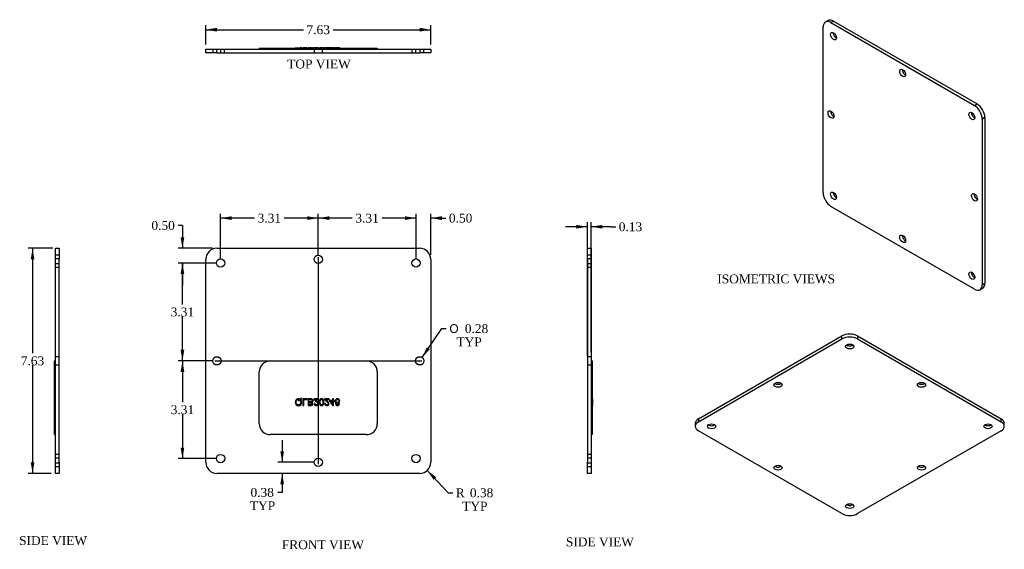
# Model space of a CAD drawing. Header units: inches. Extents: x 0.8 to 34.2, y 4.7 to 22.6.
import ezdxf
from ezdxf.enums import TextEntityAlignment as Align
from ezdxf.lldxf.tags import DXFTag

# ---------------------------------------------------------------- set-up
doc = ezdxf.new("R2010")
doc.units = ezdxf.units.IN
doc.header["$MEASUREMENT"] = 0
for name, color, linetype in [('COM40528', 7, 'CONTINUOUS'), ('DEFAULT', 7, 'CONTINUOUS'), ('QLB20246', 7, 'CONTINUOUS')]:
    doc.layers.add(name, color=color, linetype=linetype)
doc.styles.add('SEACAD_SOLID_EDGE_ANSI1_SY', font='txt')
doc.styles.add('SEACAD_TIMES_NEW_ROMAN', font='times.ttf')
tags = doc.linetypes.add('CENTER2', pattern=[1.125, 0.75, -0.125, 0.125, -0.125]).pattern_tags.tags
tags[10:11] = [DXFTag(74, 4), DXFTag(75, 0), DXFTag(340, '0'), DXFTag(46, 0.0), DXFTag(50, 0.0), DXFTag(44, 0.0), DXFTag(45, 0.0)]
tags[8:9] = [DXFTag(74, 4), DXFTag(75, 0), DXFTag(340, '0'), DXFTag(46, 0.0), DXFTag(50, 0.0), DXFTag(44, 0.0), DXFTag(45, 0.0)]
tags[6:7] = [DXFTag(74, 4), DXFTag(75, 0), DXFTag(340, '0'), DXFTag(46, 0.0), DXFTag(50, 0.0), DXFTag(44, 0.0), DXFTag(45, 0.0)]
tags[4:5] = [DXFTag(74, 4), DXFTag(75, 0), DXFTag(340, '0'), DXFTag(46, 0.0), DXFTag(50, 0.0), DXFTag(44, 0.0), DXFTag(45, 0.0)]
tags = doc.linetypes.add('HIDDEN2', pattern=[0.1875, 0.125, -0.0625]).pattern_tags.tags
tags[6:7] = [DXFTag(74, 4), DXFTag(75, 0), DXFTag(340, '0'), DXFTag(46, 0.0), DXFTag(50, 0.0), DXFTag(44, 0.0), DXFTag(45, 0.0)]
tags[4:5] = [DXFTag(74, 4), DXFTag(75, 0), DXFTag(340, '0'), DXFTag(46, 0.0), DXFTag(50, 0.0), DXFTag(44, 0.0), DXFTag(45, 0.0)]

# ---------------------------------------------------------------- blocks, each defined once
blk = doc.blocks.new('SEANNOT_GROUP1')
at = {"layer": 'DEFAULT', "color": 136, "linetype": 'CENTER2'}
blk.add_line((10.907, 14.58), (10.907, 7.567), dxfattribs=at)
blk = doc.blocks.new('SEANNOT_GROUP2')
at = {"layer": 'DEFAULT', "color": 136, "linetype": 'CENTER2'}
blk.add_line((7.401, 11.073), (14.414, 11.073), dxfattribs=at)
blk = doc.blocks.new('GDIMGGROUP')
at = {"layer": 'DEFAULT', "linetype": 'Continuous'}
for points in [[(19.657, 15.678), (19.657, 15.553), (20.032, 15.615)], [(20.532, 15.678), (20.157, 15.615), (20.532, 15.553)]]:
    blk.add_hatch(color=136, dxfattribs=at).paths.add_polyline_path(points)
at = {"layer": 'DEFAULT', "color": 136, "linetype": 'Continuous'}
for p, q in [((20.032, 11.223), (20.032, 15.765)), ((20.157, 11.364), (20.157, 15.765)), ((20.032, 15.615), (19.282, 15.615)), ((20.835, 15.615), (20.157, 15.615)), ((20.835, 15.615), (20.985, 15.615))]:
    blk.add_line(p, q, dxfattribs=at)
at = {"layer": 'DEFAULT', "color": 136, "linetype": 'Continuous', "style": 'SEACAD_TIMES_NEW_ROMAN'}
blk.add_text('0.13', height=0.3, dxfattribs=at).set_placement((21.09, 15.765), align=Align.TOP_LEFT)
blk = doc.blocks.new('GDIMGGROUP1')
at = {"layer": 'DEFAULT', "linetype": 'Continuous'}
for points in [[(7.47, 22.352), (7.095, 22.289), (7.47, 22.227)], [(14.345, 22.352), (14.345, 22.227), (14.72, 22.289)]]:
    blk.add_hatch(color=136, dxfattribs=at).paths.add_polyline_path(points)
at = {"layer": 'DEFAULT', "color": 136, "linetype": 'Continuous'}
for p, q in [((7.095, 21.783), (7.095, 22.439)), ((14.72, 21.783), (14.72, 22.439)), ((7.095, 22.289), (10.404, 22.289)), ((11.41, 22.289), (14.72, 22.289))]:
    blk.add_line(p, q, dxfattribs=at)
at = {"layer": 'DEFAULT', "color": 136, "linetype": 'Continuous', "style": 'SEACAD_TIMES_NEW_ROMAN'}
blk.add_text('7.63', height=0.3, dxfattribs=at).set_placement((10.509, 22.439), align=Align.TOP_LEFT)
blk = doc.blocks.new('GDIMGGROUP2')
at = {"layer": 'DEFAULT', "linetype": 'Continuous'}
for points in [[(1.163, 14.511), (1.288, 14.511), (1.225, 14.886)], [(1.163, 7.636), (1.225, 7.261), (1.288, 7.636)]]:
    blk.add_hatch(color=136, dxfattribs=at).paths.add_polyline_path(points)
at = {"layer": 'DEFAULT', "color": 136, "linetype": 'Continuous'}
for p, q in [((1.915, 14.886), (1.075, 14.886)), ((1.225, 14.886), (1.225, 11.328)), ((1.225, 10.923), (1.225, 7.261)), ((1.852, 7.261), (1.075, 7.261))]:
    blk.add_line(p, q, dxfattribs=at)
at = {"layer": 'DEFAULT', "color": 136, "linetype": 'Continuous', "style": 'SEACAD_TIMES_NEW_ROMAN'}
blk.add_text('7.63', height=0.3, dxfattribs=at).set_placement((0.827, 11.223), align=Align.TOP_LEFT)
blk = doc.blocks.new('GDIMGGROUP3')
at = {"layer": 'DEFAULT', "linetype": 'Continuous'}
for points in [[(13.845, 15.97), (13.845, 15.845), (14.22, 15.907)], [(15.095, 15.97), (14.72, 15.907), (15.095, 15.845)]]:
    blk.add_hatch(color=136, dxfattribs=at).paths.add_polyline_path(points)
at = {"layer": 'DEFAULT', "color": 136, "linetype": 'Continuous'}
for p, q in [((14.22, 14.536), (14.22, 16.057)), ((14.72, 14.661), (14.72, 16.057)), ((14.22, 15.907), (13.47, 15.907)), ((15.08, 15.907), (14.72, 15.907)), ((15.08, 15.907), (15.23, 15.907))]:
    blk.add_line(p, q, dxfattribs=at)
at = {"layer": 'DEFAULT', "color": 136, "linetype": 'Continuous', "style": 'SEACAD_TIMES_NEW_ROMAN'}
blk.add_text('0.50', height=0.3, dxfattribs=at).set_placement((15.335, 16.057), align=Align.TOP_LEFT)
blk = doc.blocks.new('GDIMGGROUP4')
at = {"layer": 'DEFAULT', "linetype": 'Continuous'}
for points in [[(11.282, 15.97), (10.907, 15.907), (11.282, 15.845)], [(13.845, 15.97), (13.845, 15.845), (14.22, 15.907)]]:
    blk.add_hatch(color=136, dxfattribs=at).paths.add_polyline_path(points)
at = {"layer": 'DEFAULT', "color": 136, "linetype": 'Continuous'}
for p, q in [((10.907, 14.661), (10.907, 16.057)), ((14.22, 14.536), (14.22, 16.057)), ((12.06, 15.907), (10.907, 15.907)), ((14.22, 15.907), (13.067, 15.907))]:
    blk.add_line(p, q, dxfattribs=at)
at = {"layer": 'DEFAULT', "color": 136, "linetype": 'Continuous', "style": 'SEACAD_TIMES_NEW_ROMAN'}
blk.add_text('3.31', height=0.3, dxfattribs=at).set_placement((12.165, 16.057), align=Align.TOP_LEFT)
blk = doc.blocks.new('GDIMGGROUP5')
at = {"layer": 'DEFAULT', "linetype": 'Continuous'}
for points in [[(7.97, 15.97), (7.595, 15.907), (7.97, 15.845)], [(10.532, 15.97), (10.532, 15.845), (10.907, 15.907)]]:
    blk.add_hatch(color=136, dxfattribs=at).paths.add_polyline_path(points)
at = {"layer": 'DEFAULT', "color": 136, "linetype": 'Continuous'}
for p, q in [((7.595, 14.536), (7.595, 16.057)), ((10.907, 14.661), (10.907, 16.057)), ((8.748, 15.907), (7.595, 15.907)), ((10.907, 15.907), (9.754, 15.907))]:
    blk.add_line(p, q, dxfattribs=at)
at = {"layer": 'DEFAULT', "color": 136, "linetype": 'Continuous', "style": 'SEACAD_TIMES_NEW_ROMAN'}
blk.add_text('3.31', height=0.3, dxfattribs=at).set_placement((8.853, 16.057), align=Align.TOP_LEFT)
blk = doc.blocks.new('GDIMGGROUP6')
at = {"layer": 'DEFAULT', "linetype": 'Continuous'}
for points in [[(6.242, 15.261), (6.305, 14.886), (6.367, 15.261)], [(6.242, 14.011), (6.367, 14.011), (6.305, 14.386)]]:
    blk.add_hatch(color=136, dxfattribs=at).paths.add_polyline_path(points)
at = {"layer": 'DEFAULT', "color": 136, "linetype": 'Continuous'}
for p, q in [((6.305, 15.659), (6.155, 15.659)), ((6.305, 15.659), (6.305, 14.886)), ((7.32, 14.886), (6.155, 14.886)), ((7.445, 14.386), (6.155, 14.386)), ((6.305, 14.386), (6.305, 13.636))]:
    blk.add_line(p, q, dxfattribs=at)
at = {"layer": 'DEFAULT', "color": 136, "linetype": 'Continuous', "style": 'SEACAD_TIMES_NEW_ROMAN'}
blk.add_text('0.50', height=0.3, dxfattribs=at).set_placement((5.253, 15.809), align=Align.TOP_LEFT)
blk = doc.blocks.new('GDIMGGROUP7')
at = {"layer": 'DEFAULT', "linetype": 'Continuous'}
for points in [[(6.242, 14.011), (6.367, 14.011), (6.305, 14.386)], [(6.242, 11.448), (6.305, 11.073), (6.367, 11.448)]]:
    blk.add_hatch(color=136, dxfattribs=at).paths.add_polyline_path(points)
at = {"layer": 'DEFAULT', "color": 136, "linetype": 'Continuous'}
for p, q in [((7.445, 14.386), (6.155, 14.386)), ((6.305, 12.984), (6.305, 14.386)), ((6.305, 11.073), (6.305, 12.579)), ((7.32, 11.073), (6.155, 11.073))]:
    blk.add_line(p, q, dxfattribs=at)
at = {"layer": 'DEFAULT', "color": 136, "linetype": 'Continuous', "style": 'SEACAD_TIMES_NEW_ROMAN'}
blk.add_text('3.31', height=0.3, dxfattribs=at).set_placement((5.907, 12.879), align=Align.TOP_LEFT)
blk = doc.blocks.new('GDIMGGROUP8')
at = {"layer": 'DEFAULT', "linetype": 'Continuous'}
for points in [[(6.242, 10.698), (6.367, 10.698), (6.305, 11.073)], [(6.242, 8.136), (6.305, 7.761), (6.367, 8.136)]]:
    blk.add_hatch(color=136, dxfattribs=at).paths.add_polyline_path(points)
at = {"layer": 'DEFAULT', "color": 136, "linetype": 'Continuous'}
for p, q in [((7.32, 11.073), (6.155, 11.073)), ((6.305, 11.073), (6.305, 9.672)), ((6.305, 9.267), (6.305, 7.761)), ((7.445, 7.761), (6.155, 7.761))]:
    blk.add_line(p, q, dxfattribs=at)
at = {"layer": 'DEFAULT', "color": 136, "linetype": 'Continuous', "style": 'SEACAD_TIMES_NEW_ROMAN'}
blk.add_text('3.31', height=0.3, dxfattribs=at).set_placement((5.907, 9.567), align=Align.TOP_LEFT)
blk = doc.blocks.new('GDIMGGROUP9')
at = {"layer": 'DEFAULT', "linetype": 'Continuous'}
blk.add_hatch(color=136, dxfattribs=at).paths.add_polyline_path([(14.586, 11.533), (14.424, 11.189), (14.689, 11.462)])
at = {"layer": 'DEFAULT', "color": 136, "linetype": 'Continuous'}
for p, q in [((14.424, 11.189), (15.096, 12.165)), ((15.096, 12.165), (15.246, 12.165))]:
    blk.add_line(p, q, dxfattribs=at)
for s, style, p in [('O', 'SEACAD_SOLID_EDGE_ANSI1_SY', (15.351, 12.315)), ('0.28', 'SEACAD_TIMES_NEW_ROMAN', (15.874, 12.315)), ('TYP', 'SEACAD_TIMES_NEW_ROMAN', (15.591, 11.865))]:
    blk.add_text(s, height=0.3, dxfattribs=dict(at, style=style)).set_placement(p, align=Align.TOP_LEFT)
blk = doc.blocks.new('GDIMGGROUP10')
at = {"layer": 'DEFAULT', "linetype": 'Continuous'}
blk.add_hatch(color=136, dxfattribs=at).paths.add_polyline_path([(14.903, 7.131), (14.601, 7.362), (14.812, 7.045)])
at = {"layer": 'DEFAULT', "color": 136, "linetype": 'Continuous'}
for p, q in [((14.601, 7.362), (15.312, 6.602)), ((15.312, 6.602), (15.462, 6.602))]:
    blk.add_line(p, q, dxfattribs=at)
at = {"layer": 'DEFAULT', "color": 136, "linetype": 'Continuous', "style": 'SEACAD_TIMES_NEW_ROMAN'}
for s, p in [('R', (15.567, 6.752)), ('0.38', (16.045, 6.752)), ('TYP', (15.785, 6.302))]:
    blk.add_text(s, height=0.3, dxfattribs=at).set_placement(p, align=Align.TOP_LEFT)
blk = doc.blocks.new('GDIMGGROUP11')
at = {"layer": 'DEFAULT', "linetype": 'Continuous'}
for points in [[(9.621, 8.011), (9.683, 7.636), (9.746, 8.011)], [(9.621, 6.886), (9.746, 6.886), (9.683, 7.261)]]:
    blk.add_hatch(color=136, dxfattribs=at).paths.add_polyline_path(points)
at = {"layer": 'DEFAULT', "color": 136, "linetype": 'Continuous'}
for p, q in [((9.683, 8.386), (9.683, 7.636)), ((10.757, 7.636), (9.533, 7.636)), ((9.683, 7.261), (9.683, 6.616)), ((9.683, 6.616), (9.533, 6.616))]:
    blk.add_line(p, q, dxfattribs=at)
at = {"layer": 'DEFAULT', "color": 136, "linetype": 'Continuous', "style": 'SEACAD_TIMES_NEW_ROMAN'}
for s, p in [('0.38', (8.611, 6.766)), ('TYP', (8.59, 6.316))]:
    blk.add_text(s, height=0.3, dxfattribs=at).set_placement(p, align=Align.TOP_LEFT)

msp = doc.modelspace()

# ---------------------------------------------------------------- linework, layer by layer
at = {"layer": 'COM40528', "color": 7, "linetype": 'Continuous'}
for p, q in [((28.015, 16.764), (28.015, 22.377)), ((28.181, 22.6), (28.092, 22.549)), ((28.368, 22.581), (28.28, 22.53)), ((28.28, 22.53), (33.141, 19.724)), ((28.368, 22.581), (33.23, 19.775)), ((7.095, 21.633), (7.47, 21.633)), ((7.095, 21.508), (7.095, 21.633)), ((7.47, 21.508), (7.095, 21.508)), ((7.47, 21.633), (14.345, 21.633)), ((7.47, 21.508), (14.345, 21.508)), ((14.345, 21.633), (14.72, 21.633)), ((14.72, 21.508), (14.345, 21.508)), ((14.72, 21.633), (14.72, 21.508)), ((33.141, 19.724), (33.23, 19.775)), ((33.495, 19.315), (33.406, 19.264)), ((33.406, 19.264), (33.406, 13.651)), ((33.495, 19.315), (33.495, 13.702)), ((33.141, 13.498), (28.28, 16.305)), ((2.002, 14.886), (2.127, 14.886)), ((2.002, 14.511), (2.002, 14.886)), ((2.127, 14.886), (2.127, 14.511)), ((7.47, 14.886), (14.345, 14.886)), ((20.032, 14.511), (20.032, 14.886)), ((20.032, 14.886), (20.157, 14.886)), ((20.157, 14.886), (20.157, 14.511)), ((2.002, 7.636), (2.002, 14.511)), ((2.127, 7.636), (2.127, 14.511)), ((7.095, 7.636), (7.095, 14.511)), ((14.72, 14.511), (14.72, 7.636)), ((20.032, 14.511), (20.032, 7.636)), ((20.157, 14.511), (20.157, 7.636)), ((33.406, 13.651), (33.495, 13.702)), ((33.329, 13.479), (33.417, 13.53)), ((23.791, 9.11), (28.653, 11.917)), ((23.791, 9.008), (28.653, 11.815)), ((28.653, 11.815), (28.653, 11.917)), ((29.183, 11.917), (34.044, 9.11)), ((29.183, 11.917), (29.183, 11.815)), ((29.183, 11.815), (34.044, 9.008)), ((23.791, 9.11), (23.791, 9.008)), ((34.044, 9.008), (34.044, 9.11)), ((23.681, 8.957), (23.681, 8.855)), ((28.653, 5.896), (23.791, 8.702)), ((34.044, 8.702), (29.183, 5.896)), ((34.154, 8.855), (34.154, 8.957)), ((2.002, 7.261), (2.002, 7.636)), ((2.127, 7.636), (2.127, 7.261)), ((20.032, 7.261), (20.032, 7.636)), ((20.157, 7.636), (20.157, 7.261)), ((2.127, 7.261), (2.002, 7.261)), ((14.345, 7.261), (7.47, 7.261)), ((20.157, 7.261), (20.032, 7.261))]:
    msp.add_line(p, q, dxfattribs=at)
at = {"layer": 'COM40528', "color": 7, "linetype": 'HIDDEN2'}
for p, q in [((7.329, 21.633), (7.329, 21.508)), ((7.454, 21.633), (7.454, 21.508)), ((7.61, 21.508), (7.61, 21.633)), ((7.735, 21.508), (7.735, 21.633)), ((10.767, 21.633), (10.767, 21.508)), ((11.048, 21.508), (11.048, 21.633)), ((14.079, 21.633), (14.079, 21.508)), ((14.204, 21.633), (14.204, 21.508)), ((14.36, 21.508), (14.36, 21.633)), ((14.485, 21.508), (14.485, 21.633)), ((2.127, 14.651), (2.002, 14.651)), ((2.127, 14.526), (2.002, 14.526)), ((2.002, 14.37), (2.127, 14.37)), ((20.157, 14.651), (20.032, 14.651)), ((20.157, 14.526), (20.032, 14.526)), ((20.032, 14.37), (20.157, 14.37)), ((2.002, 14.245), (2.127, 14.245)), ((20.032, 14.245), (20.157, 14.245)), ((2.127, 11.214), (2.002, 11.214)), ((20.157, 11.214), (20.032, 11.214)), ((2.002, 10.933), (2.127, 10.933)), ((20.032, 10.933), (20.157, 10.933)), ((2.127, 7.901), (2.002, 7.901)), ((2.127, 7.776), (2.002, 7.776)), ((20.157, 7.901), (20.032, 7.901)), ((20.157, 7.776), (20.032, 7.776)), ((2.002, 7.62), (2.127, 7.62)), ((2.002, 7.495), (2.127, 7.495)), ((20.032, 7.62), (20.157, 7.62)), ((20.032, 7.495), (20.157, 7.495))]:
    msp.add_line(p, q, dxfattribs=at)
at = {"layer": 'COM40528', "color": 7, "linetype": 'Continuous'}
for centre in [(7.595, 14.386), (10.907, 14.511), (14.22, 14.386), (7.47, 11.073), (14.345, 11.073), (7.595, 7.761), (10.907, 7.636), (14.22, 7.761)]:
    msp.add_circle(centre, 0.141, dxfattribs=at)
for centre, start, end in [((7.47, 14.511), 90, 180), ((14.345, 14.511), 0, 90), ((7.47, 7.636), 180, 270), ((14.345, 7.636), 270, 0)]:
    msp.add_arc(centre, 0.375, start, end, dxfattribs=at)
for centre, major_axis, start_param, end_param in [((28.28, 22.224), (0.188, -0.325), 2.356194, 3.926991), ((28.368, 22.275), (0.187, -0.325), 2.356194, 3.141593), ((28.457, 22.122), (-0.07, 0.122), 0.680393, 2.4612), ((30.799, 20.872), (-0.07, 0.122), 0.680393, 2.4612), ((33.141, 19.417), (0.188, -0.325), 0.785398, 2.356194), ((33.23, 19.468), (-0.188, 0.325), 3.926991, 5.497787), ((28.368, 19.468), (-0.07, 0.122), 0.680393, 2.4612), ((33.141, 19.417), (-0.07, 0.122), 0.680393, 2.4612), ((28.28, 16.611), (-0.188, 0.325), 0.785398, 2.356194), ((28.457, 16.713), (-0.07, 0.122), 0.680393, 2.4612), ((33.23, 16.662), (-0.07, 0.122), 0.680393, 2.4612), ((30.799, 15.258), (-0.07, 0.122), 0.680393, 2.4612), ((33.141, 14.008), (-0.07, 0.122), 0.680393, 2.4612), ((33.23, 13.855), (-0.188, 0.325), 3.141593, 3.926991), ((33.141, 13.804), (-0.187, 0.325), 2.356194, 3.926991), ((28.918, 11.764), (-0.375, 0), 3.926991, 5.497787), ((28.918, 11.662), (0.375, 0), 0.785398, 2.356194), ((28.918, 11.662), (0.141, 0), 3.821986, 5.602792), ((26.487, 10.361), (0.141, 0), 3.821986, 5.602792), ((31.348, 10.361), (0.141, 0), 3.821986, 5.602792), ((24.056, 8.957), (0.375, 0), 2.356194, 3.141593), ((33.779, 8.957), (-0.375, 0), 3.141593, 3.926991), ((24.056, 8.855), (0.375, 0), 2.356194, 3.926991), ((24.233, 8.957), (0.141, 0), 3.821986, 5.602792), ((33.602, 8.957), (0.14, 0), 3.821986, 5.602792), ((33.779, 8.855), (-0.375, 0), 2.356194, 3.926991), ((26.487, 7.554), (0.141, 0), 3.821986, 5.602792), ((31.348, 7.554), (0.141, 0), 3.821986, 5.602792), ((28.918, 6.253), (0.14, 0), 3.821986, 5.602792), ((28.918, 6.049), (-0.375, 0), 0.785398, 2.356194)]:
    msp.add_ellipse(centre, major_axis=major_axis, ratio=0.57735, start_param=start_param, end_param=end_param, dxfattribs=at)
for centre, major_axis in [((28.368, 22.071), (-0.07, 0.122)), ((30.711, 20.821), (-0.07, 0.122)), ((28.28, 19.417), (-0.07, 0.122)), ((33.053, 19.366), (-0.07, 0.122)), ((28.368, 16.662), (-0.07, 0.122)), ((33.141, 16.611), (-0.07, 0.122)), ((30.711, 15.207), (-0.07, 0.122)), ((33.053, 13.957), (-0.07, 0.122)), ((28.918, 11.56), (0.141, 0)), ((26.487, 10.259), (0.141, 0)), ((31.348, 10.259), (0.141, 0)), ((24.233, 8.855), (0.141, 0)), ((33.602, 8.855), (0.14, 0)), ((26.487, 7.452), (0.141, 0)), ((31.348, 7.452), (0.141, 0)), ((28.918, 6.151), (0.14, 0))]:
    msp.add_ellipse(centre, major_axis=major_axis, ratio=0.57735, dxfattribs=at)
at = {"layer": 'QLB20246', "color": 7, "linetype": 'Continuous'}
for p, q in [((8.907, 21.663), (9.282, 21.663)), ((8.907, 21.663), (8.907, 21.633)), ((9.282, 21.663), (12.532, 21.663)), ((10.124, 21.673), (10.289, 21.673)), ((10.124, 21.673), (10.124, 21.663)), ((10.338, 21.673), (10.289, 21.673)), ((10.289, 21.673), (10.289, 21.663)), ((10.348, 21.673), (10.338, 21.673)), ((10.338, 21.673), (10.338, 21.663)), ((10.348, 21.673), (10.348, 21.663)), ((10.526, 21.673), (10.383, 21.673)), ((10.383, 21.673), (10.383, 21.663)), ((10.526, 21.673), (10.526, 21.663)), ((10.735, 21.673), (10.561, 21.673)), ((10.561, 21.673), (10.561, 21.663)), ((10.735, 21.663), (10.735, 21.673)), ((10.914, 21.673), (10.762, 21.673)), ((10.762, 21.673), (10.762, 21.663)), ((10.914, 21.673), (10.914, 21.663)), ((11.095, 21.673), (10.945, 21.673)), ((10.945, 21.673), (10.945, 21.663)), ((11.095, 21.663), (11.095, 21.673)), ((11.271, 21.673), (11.119, 21.673)), ((11.119, 21.673), (11.119, 21.663)), ((11.271, 21.673), (11.271, 21.663)), ((11.392, 21.673), (11.293, 21.673)), ((11.293, 21.673), (11.293, 21.663)), ((11.421, 21.673), (11.392, 21.673)), ((11.392, 21.673), (11.392, 21.663)), ((11.452, 21.673), (11.421, 21.673)), ((11.421, 21.673), (11.421, 21.663)), ((11.452, 21.673), (11.452, 21.663)), ((11.632, 21.673), (11.48, 21.673)), ((11.48, 21.673), (11.48, 21.663)), ((11.632, 21.663), (11.632, 21.673)), ((12.532, 21.663), (12.907, 21.663)), ((12.907, 21.663), (12.907, 21.633)), ((1.972, 10.698), (1.972, 11.073)), ((1.972, 11.073), (2.002, 11.073)), ((20.187, 11.073), (20.157, 11.073)), ((20.187, 11.073), (20.187, 10.698)), ((1.972, 8.948), (1.972, 10.698)), ((20.187, 10.698), (20.187, 8.948)), ((1.962, 9.804), (1.972, 9.804)), ((1.962, 9.804), (1.962, 9.79)), ((1.962, 9.79), (1.962, 9.554)), ((1.972, 9.79), (1.962, 9.79)), ((20.197, 9.804), (20.187, 9.804)), ((20.197, 9.79), (20.187, 9.79)), ((20.197, 9.79), (20.197, 9.804)), ((20.197, 9.79), (20.197, 9.638)), ((1.962, 9.554), (1.972, 9.554)), ((20.187, 9.638), (20.197, 9.638)), ((20.197, 9.616), (20.187, 9.616)), ((20.197, 9.614), (20.187, 9.614)), ((20.187, 9.557), (20.197, 9.557)), ((20.187, 9.554), (20.197, 9.554)), ((20.197, 9.616), (20.197, 9.638)), ((20.197, 9.614), (20.197, 9.616)), ((20.197, 9.614), (20.197, 9.557)), ((20.197, 9.557), (20.197, 9.554)), ((1.972, 8.573), (1.972, 8.948)), ((20.187, 8.948), (20.187, 8.573)), ((1.972, 8.573), (2.002, 8.573)), ((20.187, 8.573), (20.157, 8.573))]:
    msp.add_line(p, q, dxfattribs=at)
at = {"layer": 'QLB20246', "color": 7, "linetype": 'HIDDEN2'}
for p, q in [((10.155, 21.673), (10.155, 21.663)), ((10.235, 21.673), (10.235, 21.663)), ((10.242, 21.673), (10.242, 21.663)), ((10.264, 21.673), (10.264, 21.663)), ((10.285, 21.673), (10.285, 21.663)), ((10.309, 21.673), (10.309, 21.663)), ((10.312, 21.663), (10.312, 21.673)), ((10.343, 21.663), (10.343, 21.673)), ((10.413, 21.673), (10.413, 21.663)), ((10.592, 21.673), (10.592, 21.663)), ((10.692, 21.673), (10.692, 21.663)), ((10.694, 21.663), (10.694, 21.673)), ((10.704, 21.663), (10.704, 21.673)), ((10.724, 21.663), (10.724, 21.673)), ((10.767, 21.673), (10.767, 21.663)), ((10.796, 21.673), (10.796, 21.663)), ((10.801, 21.673), (10.801, 21.663)), ((10.884, 21.663), (10.884, 21.673)), ((10.913, 21.663), (10.913, 21.673)), ((10.974, 21.673), (10.974, 21.663)), ((11.066, 21.663), (11.066, 21.673)), ((11.125, 21.673), (11.125, 21.663)), ((11.154, 21.673), (11.154, 21.663)), ((11.159, 21.673), (11.159, 21.663)), ((11.242, 21.663), (11.242, 21.673)), ((11.271, 21.663), (11.271, 21.673)), ((11.32, 21.673), (11.32, 21.663)), ((11.392, 21.673), (11.392, 21.663)), ((11.397, 21.673), (11.397, 21.663)), ((11.509, 21.673), (11.509, 21.663)), ((11.509, 21.673), (11.509, 21.663)), ((11.513, 21.673), (11.513, 21.663)), ((11.599, 21.673), (11.599, 21.663)), ((11.603, 21.663), (11.603, 21.673)), ((11.628, 21.673), (11.628, 21.663)), ((9.282, 11.073), (12.532, 11.073)), ((8.907, 8.948), (8.907, 10.698)), ((12.907, 10.698), (12.907, 8.948)), ((1.962, 9.786), (1.972, 9.786)), ((1.962, 9.783), (1.972, 9.783)), ((1.962, 9.776), (1.972, 9.776)), ((1.972, 9.767), (1.962, 9.767)), ((1.972, 9.764), (1.962, 9.764)), ((1.962, 9.761), (1.972, 9.761)), ((1.962, 9.759), (1.972, 9.759)), ((1.962, 9.758), (1.972, 9.758)), ((1.962, 9.745), (1.972, 9.745)), ((1.962, 9.745), (1.972, 9.745)), ((1.962, 9.732), (1.972, 9.732)), ((1.962, 9.723), (1.972, 9.723)), ((1.962, 9.706), (1.972, 9.706)), ((1.962, 9.681), (1.972, 9.681)), ((10.235, 9.745), (10.242, 9.723)), ((10.348, 9.783), (10.338, 9.804)), ((10.526, 9.786), (10.383, 9.786)), ((10.383, 9.786), (10.383, 9.558)), ((10.413, 9.558), (10.413, 9.759)), ((10.413, 9.759), (10.526, 9.759)), ((10.526, 9.759), (10.526, 9.786)), ((10.561, 9.786), (10.561, 9.558)), ((10.592, 9.681), (10.592, 9.759)), ((10.914, 9.786), (10.762, 9.786)), ((10.801, 9.759), (10.914, 9.759)), ((10.914, 9.759), (10.914, 9.786)), ((11.271, 9.786), (11.119, 9.786)), ((11.159, 9.759), (11.271, 9.759)), ((11.271, 9.759), (11.271, 9.786)), ((11.392, 9.732), (11.293, 9.732)), ((11.293, 9.732), (11.293, 9.706)), ((11.293, 9.706), (11.397, 9.558)), ((11.392, 9.603), (11.32, 9.706)), ((11.32, 9.706), (11.392, 9.706)), ((11.421, 9.786), (11.392, 9.786)), ((11.392, 9.786), (11.392, 9.732)), ((11.392, 9.706), (11.392, 9.603)), ((11.421, 9.732), (11.421, 9.786)), ((11.452, 9.732), (11.421, 9.732)), ((11.421, 9.558), (11.421, 9.706)), ((11.421, 9.706), (11.452, 9.706)), ((11.452, 9.706), (11.452, 9.732)), ((20.197, 9.786), (20.187, 9.786)), ((20.197, 9.783), (20.187, 9.783)), ((20.197, 9.776), (20.187, 9.776)), ((20.197, 9.767), (20.187, 9.767)), ((20.197, 9.764), (20.187, 9.764)), ((20.197, 9.761), (20.187, 9.761)), ((20.197, 9.759), (20.187, 9.759)), ((20.197, 9.758), (20.187, 9.758)), ((20.197, 9.745), (20.187, 9.745)), ((20.197, 9.745), (20.187, 9.745)), ((20.197, 9.732), (20.187, 9.732)), ((20.197, 9.723), (20.187, 9.723)), ((20.197, 9.706), (20.187, 9.706)), ((20.197, 9.681), (20.187, 9.681)), ((1.962, 9.668), (1.972, 9.668)), ((1.962, 9.665), (1.972, 9.665)), ((1.962, 9.663), (1.972, 9.663)), ((1.962, 9.653), (1.972, 9.653)), ((1.962, 9.638), (1.972, 9.638)), ((1.962, 9.626), (1.972, 9.626)), ((1.962, 9.623), (1.972, 9.623)), ((1.962, 9.616), (1.972, 9.616)), ((1.962, 9.614), (1.972, 9.614)), ((1.962, 9.603), (1.972, 9.603)), ((1.962, 9.585), (1.972, 9.585)), ((1.962, 9.58), (1.972, 9.58)), ((1.962, 9.558), (1.972, 9.558)), ((1.962, 9.557), (1.972, 9.557)), ((10.383, 9.558), (10.413, 9.558)), ((10.592, 9.585), (10.592, 9.653)), ((10.796, 9.626), (10.767, 9.623)), ((11.154, 9.626), (11.125, 9.623)), ((11.392, 9.603), (11.392, 9.603)), ((11.397, 9.558), (11.421, 9.558)), ((11.509, 9.668), (11.509, 9.668)), ((11.628, 9.614), (11.599, 9.616)), ((20.197, 9.668), (20.187, 9.668)), ((20.197, 9.665), (20.187, 9.665)), ((20.187, 9.663), (20.197, 9.663)), ((20.197, 9.653), (20.187, 9.653)), ((20.197, 9.626), (20.187, 9.626)), ((20.197, 9.623), (20.187, 9.623)), ((20.197, 9.603), (20.187, 9.603)), ((20.197, 9.585), (20.187, 9.585)), ((20.187, 9.58), (20.197, 9.58)), ((20.197, 9.558), (20.187, 9.558)), ((12.532, 8.573), (9.282, 8.573))]:
    msp.add_line(p, q, dxfattribs=at)
for centre, start, end in [((9.282, 10.698), 90, 180), ((12.532, 10.698), 0, 90), ((9.282, 8.948), 180, 270), ((12.532, 8.948), 270, 0)]:
    msp.add_arc(centre, 0.375, start, end, dxfattribs=at)
for points, knots in [([(10.289, 9.776), (10.272, 9.785), (10.253, 9.79), (10.201, 9.79), (10.175, 9.779), (10.154, 9.757), (10.134, 9.735), (10.124, 9.707), (10.124, 9.638), (10.134, 9.61), (10.153, 9.587), (10.173, 9.565), (10.2, 9.554), (10.234, 9.554), (10.266, 9.554), (10.292, 9.565), (10.313, 9.586), (10.333, 9.608), (10.343, 9.637), (10.343, 9.709), (10.332, 9.739), (10.309, 9.761)], [0, 0, 0, 0, 0.129269, 0.129269, 0.332818, 0.332818, 0.332818, 0.499961, 0.499961, 0.665637, 0.665637, 0.665637, 0.666418, 0.666418, 0.666418, 0.667182, 0.667182, 0.667182, 0.827685, 0.827685, 1, 1, 1, 1]), ([(10.285, 9.745), (10.303, 9.728), (10.312, 9.704), (10.312, 9.643), (10.305, 9.621), (10.29, 9.605), (10.276, 9.588), (10.257, 9.58), (10.211, 9.58), (10.192, 9.588), (10.163, 9.619), (10.155, 9.642), (10.155, 9.701), (10.163, 9.724), (10.192, 9.756), (10.211, 9.764), (10.245, 9.764), (10.255, 9.762), (10.264, 9.758)], [0, 0, 0, 0, 0.264339, 0.264339, 0.5, 0.5, 0.5, 0.592353, 0.592353, 0.684102, 0.684102, 0.775852, 0.775852, 0.865748, 0.865748, 0.955643, 0.955643, 1, 1, 1, 1]), ([(10.692, 9.665), (10.706, 9.669), (10.717, 9.676), (10.724, 9.686), (10.732, 9.696), (10.735, 9.707), (10.735, 9.732), (10.732, 9.744), (10.719, 9.766), (10.71, 9.773), (10.698, 9.778), (10.686, 9.783), (10.67, 9.786), (10.649, 9.786), (10.62, 9.786), (10.59, 9.786), (10.561, 9.786)], [0, 0, 0, 0, 0.000509, 0.000509, 0.000509, 0.166985, 0.166985, 0.333462, 0.333462, 0.499938, 0.499938, 0.499938, 0.500571, 0.500571, 0.500571, 1, 1, 1, 1]), ([(10.592, 9.759), (10.611, 9.759), (10.63, 9.759), (10.649, 9.759), (10.669, 9.759), (10.684, 9.755), (10.692, 9.748), (10.7, 9.741), (10.704, 9.732), (10.704, 9.707), (10.699, 9.698), (10.691, 9.691), (10.682, 9.684), (10.667, 9.681), (10.645, 9.681), (10.627, 9.681), (10.609, 9.681), (10.592, 9.681)], [0, 0, 0, 0, 0.333067, 0.333067, 0.333067, 0.333454, 0.333454, 0.333454, 0.498954, 0.498954, 0.666521, 0.666521, 0.666521, 0.666933, 0.666933, 0.666933, 1, 1, 1, 1]), ([(10.762, 9.786), (10.762, 9.773), (10.766, 9.76), (10.775, 9.747), (10.784, 9.734), (10.801, 9.717), (10.826, 9.697), (10.841, 9.685), (10.855, 9.673), (10.867, 9.66), (10.878, 9.646), (10.884, 9.633), (10.884, 9.608), (10.88, 9.599), (10.872, 9.591), (10.864, 9.584), (10.853, 9.58), (10.828, 9.58), (10.818, 9.584), (10.809, 9.592), (10.801, 9.599), (10.796, 9.611), (10.796, 9.626)], [0, 0, 0, 0, 0.00054, 0.00054, 0.00054, 0.001443, 0.001443, 0.001443, 0.002148, 0.002148, 0.002148, 0.271373, 0.271373, 0.500826, 0.500826, 0.500826, 0.748654, 0.748654, 0.999504, 0.999504, 0.999504, 1, 1, 1, 1]), ([(10.767, 9.623), (10.769, 9.602), (10.777, 9.585), (10.79, 9.574), (10.804, 9.563), (10.821, 9.557), (10.864, 9.557), (10.882, 9.563), (10.895, 9.576), (10.907, 9.588), (10.913, 9.603), (10.913, 9.635), (10.908, 9.65), (10.897, 9.665), (10.887, 9.68), (10.866, 9.7), (10.834, 9.725), (10.817, 9.738), (10.806, 9.749), (10.801, 9.759)], [0, 0, 0, 0, 0.000724, 0.000724, 0.000724, 0.239649, 0.239649, 0.499502, 0.499502, 0.499502, 0.772418, 0.772418, 0.99828, 0.99828, 0.99828, 0.999392, 0.999392, 0.999392, 1, 1, 1, 1]), ([(11.02, 9.557), (10.996, 9.557), (10.977, 9.567), (10.964, 9.586), (10.951, 9.605), (10.945, 9.634), (10.945, 9.751), (10.97, 9.79), (11.044, 9.79), (11.062, 9.78), (11.075, 9.761), (11.088, 9.742), (11.095, 9.713), (11.095, 9.596), (11.07, 9.557), (11.02, 9.557)], [0, 0, 0, 0, 0.000863, 0.000863, 0.000863, 0.127909, 0.127909, 0.379056, 0.379056, 0.500432, 0.500432, 0.500432, 0.668462, 0.668462, 1, 1, 1, 1]), ([(11.02, 9.767), (11.01, 9.767), (11.001, 9.764), (10.994, 9.757), (10.988, 9.751), (10.983, 9.741), (10.979, 9.728), (10.976, 9.714), (10.974, 9.696), (10.974, 9.641), (10.978, 9.617), (10.985, 9.602), (10.993, 9.588), (11.004, 9.58), (11.03, 9.58), (11.039, 9.583), (11.045, 9.59), (11.052, 9.596), (11.057, 9.606), (11.061, 9.619), (11.064, 9.633), (11.066, 9.651), (11.066, 9.707), (11.062, 9.731), (11.054, 9.745), (11.046, 9.76), (11.035, 9.767), (11.02, 9.767)], [0, 0, 0, 0, 0.000241, 0.000241, 0.000241, 0.00053, 0.00053, 0.00053, 0.136978, 0.136978, 0.333463, 0.333463, 0.333463, 0.529655, 0.529655, 0.666395, 0.666395, 0.666395, 0.666684, 0.666684, 0.666684, 0.802557, 0.802557, 0.999617, 0.999617, 0.999617, 1, 1, 1, 1]), ([(11.119, 9.786), (11.119, 9.773), (11.124, 9.76), (11.133, 9.747), (11.142, 9.734), (11.159, 9.717), (11.184, 9.697), (11.199, 9.685), (11.212, 9.673), (11.224, 9.66), (11.236, 9.647), (11.242, 9.633), (11.242, 9.608), (11.238, 9.599), (11.23, 9.591), (11.221, 9.584), (11.211, 9.58), (11.186, 9.58), (11.175, 9.584), (11.167, 9.592), (11.158, 9.6), (11.154, 9.611), (11.154, 9.626)], [0, 0, 0, 0, 0.000541, 0.000541, 0.000541, 0.001445, 0.001445, 0.001445, 0.002149, 0.002149, 0.002149, 0.271374, 0.271374, 0.500826, 0.500826, 0.500826, 0.750165, 0.750165, 0.999504, 0.999504, 0.999504, 1, 1, 1, 1]), ([(11.125, 9.623), (11.127, 9.602), (11.134, 9.585), (11.161, 9.563), (11.179, 9.557), (11.222, 9.557), (11.239, 9.563), (11.252, 9.576), (11.265, 9.588), (11.271, 9.603), (11.271, 9.635), (11.266, 9.65), (11.255, 9.665), (11.244, 9.68), (11.223, 9.7), (11.192, 9.725), (11.175, 9.738), (11.164, 9.749), (11.159, 9.759)], [0, 0, 0, 0, 0.16166, 0.16166, 0.32332, 0.32332, 0.49914, 0.49914, 0.49914, 0.772254, 0.772254, 0.99828, 0.99828, 0.99828, 0.999393, 0.999393, 0.999393, 1, 1, 1, 1]), ([(11.509, 9.668), (11.522, 9.648), (11.541, 9.638), (11.583, 9.638), (11.599, 9.645), (11.612, 9.659), (11.626, 9.673), (11.632, 9.69), (11.632, 9.734), (11.626, 9.752), (11.612, 9.767), (11.599, 9.782), (11.582, 9.79), (11.538, 9.79), (11.519, 9.782), (11.504, 9.766), (11.488, 9.75), (11.48, 9.721), (11.48, 9.639), (11.487, 9.608), (11.501, 9.588), (11.515, 9.567), (11.536, 9.557), (11.58, 9.557), (11.594, 9.562), (11.606, 9.571), (11.618, 9.581), (11.625, 9.595), (11.628, 9.614)], [0, 0, 0, 0, 0.111715, 0.111715, 0.199949, 0.199949, 0.199949, 0.299573, 0.299573, 0.399899, 0.399899, 0.399899, 0.499527, 0.499527, 0.599848, 0.599848, 0.599848, 0.700747, 0.700747, 0.799797, 0.799797, 0.799797, 0.920874, 0.920874, 0.999747, 0.999747, 0.999747, 1, 1, 1, 1]), ([(11.56, 9.767), (11.546, 9.767), (11.535, 9.762), (11.518, 9.74), (11.513, 9.727), (11.513, 9.697), (11.518, 9.685), (11.536, 9.667), (11.546, 9.663), (11.572, 9.663), (11.583, 9.668), (11.591, 9.677), (11.599, 9.687), (11.603, 9.699), (11.603, 9.729), (11.599, 9.741), (11.583, 9.762), (11.573, 9.767), (11.56, 9.767)], [0, 0, 0, 0, 0.099884, 0.099884, 0.199768, 0.199768, 0.296656, 0.296656, 0.393543, 0.393543, 0.5, 0.5, 0.5, 0.664384, 0.664384, 0.832192, 0.832192, 1, 1, 1, 1]), ([(10.561, 9.558), (10.59, 9.558), (10.619, 9.558), (10.647, 9.558), (10.675, 9.558), (10.695, 9.564), (10.707, 9.576), (10.718, 9.588), (10.724, 9.601), (10.724, 9.626), (10.721, 9.635), (10.716, 9.644), (10.711, 9.652), (10.702, 9.659), (10.692, 9.665)], [0, 0, 0, 0, 0.499381, 0.499381, 0.499381, 0.500208, 0.500208, 0.500208, 0.797385, 0.797385, 0.999588, 0.999588, 0.999588, 1, 1, 1, 1]), ([(10.592, 9.653), (10.608, 9.653), (10.625, 9.653), (10.641, 9.653), (10.652, 9.653), (10.66, 9.653), (10.667, 9.652), (10.674, 9.651), (10.68, 9.648), (10.691, 9.638), (10.694, 9.63), (10.694, 9.61), (10.691, 9.601), (10.686, 9.596), (10.68, 9.591), (10.674, 9.588), (10.666, 9.587), (10.659, 9.586), (10.649, 9.585), (10.637, 9.585), (10.622, 9.585), (10.607, 9.585), (10.592, 9.585)], [0, 0, 0, 0, 0.333116, 0.333116, 0.333116, 0.333336, 0.333336, 0.333336, 0.443297, 0.443297, 0.553257, 0.553257, 0.666452, 0.666452, 0.666452, 0.66664, 0.66664, 0.66664, 0.666884, 0.666884, 0.666884, 1, 1, 1, 1]), ([(11.599, 9.616), (11.594, 9.592), (11.581, 9.58), (11.547, 9.58), (11.534, 9.587), (11.524, 9.601), (11.514, 9.616), (11.509, 9.638), (11.509, 9.668)], [0, 0, 0, 0, 0.590241, 0.590241, 0.998201, 0.998201, 0.998201, 1, 1, 1, 1])]:
    msp.add_open_spline(points, degree=3, knots=knots, dxfattribs=at)
for points in [[(10.264, 9.758), (10.254, 9.752), (10.244, 9.748), (10.235, 9.745)], [(10.242, 9.723), (10.261, 9.729), (10.275, 9.736), (10.285, 9.745)], [(10.338, 9.804), (10.321, 9.797), (10.304, 9.788), (10.289, 9.776)], [(10.309, 9.761), (10.322, 9.771), (10.335, 9.778), (10.348, 9.783)]]:
    msp.add_open_spline(points, degree=3, dxfattribs=at)

# ---------------------------------------------------------------- block references
at = {"layer": 'DEFAULT'}
for name in ['GDIMGGROUP1', 'GDIMGGROUP5', 'GDIMGGROUP4', 'GDIMGGROUP3', 'GDIMGGROUP6', 'GDIMGGROUP', 'GDIMGGROUP2', 'GDIMGGROUP7', 'SEANNOT_GROUP1', 'GDIMGGROUP9', 'GDIMGGROUP8', 'SEANNOT_GROUP2', 'GDIMGGROUP11', 'GDIMGGROUP10']:
    msp.add_blockref(name, (0, 0), dxfattribs=at)

# ---------------------------------------------------------------- texts
at = {"layer": 'DEFAULT', "color": 136, "linetype": 'Continuous', "style": 'SEACAD_TIMES_NEW_ROMAN'}
for s, p in [('TOP VIEW', (9.855, 21.278)), ('ISOMETRIC VIEWS', (24.428, 13.998)), ('SIDE VIEW', (0.77, 5.135)), ('SIDE VIEW', (19.299, 5.088)), ('FRONT VIEW', (9.673, 4.994))]:
    msp.add_text(s, height=0.3, dxfattribs=at).set_placement(p, align=Align.TOP_LEFT)

doc.saveas('drawing.dxf')
